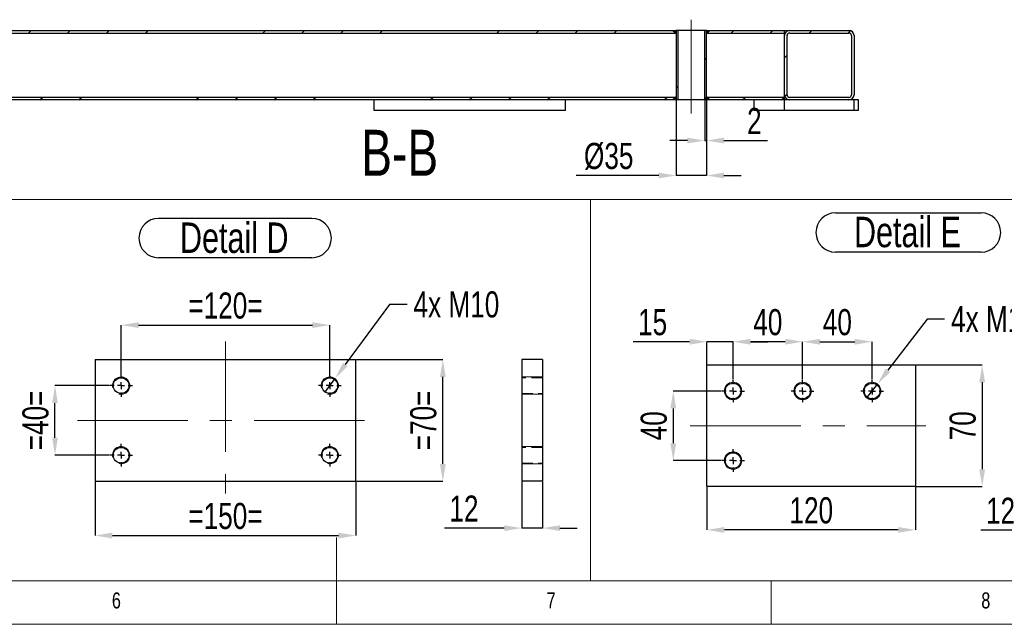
# Model space of a CAD drawing. Header units: millimetres. Extents: x 5 to 589, y 5 to 415.
# Tile 7 of 17: x 261 to 374, y 5 to 75. Entities that reach past the tile are written whole.
import ezdxf

# ---------------------------------------------------------------- set-up
doc = ezdxf.new("R2010")
doc.units = ezdxf.units.MM
doc.header["$PDSIZE"] = -1
doc.linetypes.add('CENTERX2', pattern=[20.32, 12.7, -2.54, 2.54, -2.54])
doc.linetypes.add('HIDDEN', pattern=[1.905, 1.27, -0.635])
for name, color, linetype in [('COTES', 1, 'Continuous'), ('NOTES', 6, 'Continuous'), ('TRAIT-FINS', 9, 'Continuous'), ('TRAIT-MIXTES', 3, 'CENTERX2'), ('TRAIT-TIRET', 2, 'HIDDEN')]:
    doc.layers.add(name, color=color, linetype=linetype)
doc.layers.add('TRAIT-FORT', color=4, linetype='Continuous', lineweight=25)
doc.styles.add('SLDTEXTSTYLE0', font='TXT', dxfattribs={"width": 0.75})
doc.dimstyles.new('SLDDIMSTYLE3', dxfattribs={"dimtxt": 3, "dimasz": 2, "dimexe": 0, "dimexo": 0.0625, "dimgap": 0.75, "dimtad": 1, "dimdec": 0, "dimlfac": 10, "dimrnd": 1e-09, "dimzin": 12, "dimdsep": 46, "dimtxsty": 'SLDTEXTSTYLE0', "dimsah": 1, "dimcen": 0.09, "dimadec": 0, "dimazin": 3, "dimtfac": 1, "dimtdec": 0, "dimtmove": 0, "dimatfit": 0, "dimfxl": 1, "dimfrac": 2, "dimtolj": 1, "dimtzin": 12, "dimarcsym": 0})
doc.dimstyles.new('SLDDIMSTYLE5', dxfattribs={"dimtxt": 3, "dimasz": 2, "dimexe": 0, "dimexo": 0.0625, "dimgap": 0.75, "dimtad": 0, "dimtih": 1, "dimtoh": 1, "dimdec": 0, "dimlfac": 5, "dimrnd": 1e-09, "dimzin": 12, "dimdsep": 46, "dimtxsty": 'SLDTEXTSTYLE0', "dimblk1": 'NONE', "dimsah": 1, "dimcen": 0, "dimadec": 0, "dimazin": 3, "dimtfac": 1, "dimtdec": 0, "dimtmove": 0, "dimatfit": 3, "dimldrblk": 'NONE', "dimfxl": 1, "dimfrac": 2, "dimtolj": 1, "dimtzin": 12, "dimarcsym": 0})
doc.dimstyles.new('SLDDIMSTYLE6', dxfattribs={"dimtxt": 3, "dimasz": 2, "dimexe": 0, "dimexo": 0.0625, "dimgap": 0.75, "dimtad": 1, "dimdec": 0, "dimlfac": 5, "dimrnd": 1e-09, "dimzin": 12, "dimdsep": 46, "dimtxsty": 'SLDTEXTSTYLE0', "dimsah": 1, "dimcen": 0.09, "dimadec": 0, "dimazin": 3, "dimtfac": 1, "dimtdec": 0, "dimtofl": 0, "dimtmove": 0, "dimatfit": 3, "dimfxl": 1, "dimfrac": 2, "dimtolj": 1, "dimtzin": 12, "dimarcsym": 0})
doc.dimstyles.new('SLDDIMSTYLE7', dxfattribs={"dimtxt": 3, "dimasz": 2, "dimexe": 0, "dimexo": 0.0625, "dimgap": 0.75, "dimtad": 1, "dimdec": 0, "dimlfac": 5, "dimrnd": 1e-09, "dimzin": 12, "dimdsep": 46, "dimtxsty": 'SLDTEXTSTYLE0', "dimsah": 1, "dimcen": 0.09, "dimadec": 0, "dimazin": 3, "dimtfac": 1, "dimtdec": 0, "dimtmove": 0, "dimatfit": 0, "dimfxl": 1, "dimfrac": 2, "dimtolj": 1, "dimtzin": 12, "dimarcsym": 0})
pattern_1 = [(45, (0, 0), (-13.4704, 13.4704), []), (45, (4.49, 2e-323), (-13.4704, 13.4704), []), (45, (8.98, 4e-323), (-13.4704, 13.4704), []), (45, (13.47, 6e-323), (-13.4704, 13.4704), [])]

# ---------------------------------------------------------------- blocks, each defined once
blk = doc.blocks.new('_D_66')
at = {"layer": 'COTES', "color": 0, "lineweight": -2, "transparency": 16777216}
for p, q in [((272.23, 33.82), (272.23, 39.41)), ((274.23, 39.41), (294.23, 39.41)), ((296.23, 33.82), (296.23, 39.41))]:
    blk.add_line(p, q, dxfattribs=at)
at = {"layer": 'COTES', "color": 0, "transparency": 16777216}
for points in [[(274.23, 39.74), (274.23, 39.08), (272.23, 39.41)], [(294.23, 39.74), (294.23, 39.08), (296.23, 39.41)]]:
    blk.add_solid(points, dxfattribs=at)
at = {"layer": 'Defpoints', "color": 0, "transparency": 16777216}
for p in [(296.23, 39.41), (272.23, 33.75), (296.23, 33.75)]:
    blk.add_point(p, dxfattribs=at)
at = {"layer": 'COTES', "color": 0, "transparency": 16777216, "insert": (284.23, 43.16), "char_height": 3, "attachment_point": 2, "style": 'SLDTEXTSTYLE0'}
blk.add_mtext('\\A1;=120=', dxfattribs=at)
blk = doc.blocks.new('_D_67')
at = {"layer": 'COTES', "color": 0, "lineweight": -2, "transparency": 16777216}
for p, q in [((269.23, 21.39), (269.23, 15.21)), ((299.23, 21.39), (299.23, 15.21)), ((271.23, 15.21), (297.23, 15.21))]:
    blk.add_line(p, q, dxfattribs=at)
at = {"layer": 'COTES', "color": 0, "transparency": 16777216}
for points in [[(271.23, 15.54), (271.23, 14.87), (269.23, 15.21)], [(297.23, 15.54), (297.23, 14.87), (299.23, 15.21)]]:
    blk.add_solid(points, dxfattribs=at)
at = {"layer": 'Defpoints', "color": 0, "transparency": 16777216}
for p in [(269.23, 21.45), (299.23, 21.45), (299.23, 15.21)]:
    blk.add_point(p, dxfattribs=at)
at = {"layer": 'COTES', "color": 0, "transparency": 16777216, "insert": (284.23, 18.96), "char_height": 3, "attachment_point": 2, "style": 'SLDTEXTSTYLE0'}
blk.add_mtext('\\A1;=150=', dxfattribs=at)
blk = doc.blocks.new('_D_68')
at = {"layer": 'COTES', "color": 0, "lineweight": -2, "transparency": 16777216}
for p, q in [((270.87, 32.45), (264.62, 32.45)), ((264.62, 26.45), (264.62, 30.45)), ((270.87, 24.45), (264.62, 24.45))]:
    blk.add_line(p, q, dxfattribs=at)
at = {"layer": 'COTES', "color": 0, "transparency": 16777216}
for points in [[(264.29, 30.45), (264.95, 30.45), (264.62, 32.45)], [(264.29, 26.45), (264.95, 26.45), (264.62, 24.45)]]:
    blk.add_solid(points, dxfattribs=at)
at = {"layer": 'Defpoints', "color": 0, "transparency": 16777216}
for p in [(264.62, 32.45), (270.93, 32.45), (270.93, 24.45)]:
    blk.add_point(p, dxfattribs=at)
at = {"layer": 'COTES', "color": 0, "transparency": 16777216, "insert": (260.87, 28.45), "char_height": 3, "attachment_point": 2, "rotation": 90, "style": 'SLDTEXTSTYLE0'}
blk.add_mtext('\\A1;=40=', dxfattribs=at)
blk = doc.blocks.new('_D_69')
at = {"layer": 'COTES', "color": 0, "lineweight": -2, "transparency": 16777216}
for p, q in [((299.3, 35.45), (309.23, 35.45)), ((309.23, 23.45), (309.23, 33.45)), ((299.3, 21.45), (309.23, 21.45))]:
    blk.add_line(p, q, dxfattribs=at)
at = {"layer": 'COTES', "color": 0, "transparency": 16777216}
for points in [[(308.9, 33.45), (309.57, 33.45), (309.23, 35.45)], [(308.9, 23.45), (309.57, 23.45), (309.23, 21.45)]]:
    blk.add_solid(points, dxfattribs=at)
at = {"layer": 'Defpoints', "color": 0, "transparency": 16777216}
for p in [(299.23, 35.45), (309.23, 35.45), (299.23, 21.45)]:
    blk.add_point(p, dxfattribs=at)
at = {"layer": 'COTES', "color": 0, "transparency": 16777216, "insert": (305.48, 28.45), "char_height": 3, "attachment_point": 2, "rotation": 90, "style": 'SLDTEXTSTYLE0'}
blk.add_mtext('\\A1;=70=', dxfattribs=at)
blk = doc.blocks.new('_D_70')
at = {"layer": 'COTES', "color": 0, "lineweight": -2, "transparency": 16777216}
for p, q in [((303.11, 41.79), (298.01, 34.87)), ((305.11, 41.79), (303.11, 41.79)), ((295.64, 31.65), (296.83, 33.26))]:
    blk.add_line(p, q, dxfattribs=at)
at = {"layer": 'COTES', "color": 0, "transparency": 16777216}
blk.add_solid([(297.75, 35.07), (298.28, 34.67), (296.83, 33.26)], dxfattribs=at)
at = {"layer": 'Defpoints', "color": 0, "transparency": 16777216}
for p in [(296.83, 33.26), (295.64, 31.65)]:
    blk.add_point(p, dxfattribs=at)
at = {"layer": 'COTES', "color": 0, "transparency": 16777216, "insert": (305.86, 43.29), "char_height": 3, "attachment_point": 1, "style": 'SLDTEXTSTYLE0'}
blk.add_mtext('\\A1;4x M10', dxfattribs=at)
blk = doc.blocks.new('_NONE')
blk = doc.blocks.new('SW_NOTE_37')
at = {"layer": 'NOTES', "color": 0}
for p, q in [((-0.11, 4.99), (17.5, 4.99)), ((17.5, 0.46), (-0.11, 0.46))]:
    blk.add_line(p, q, dxfattribs=at)
for centre, start, end in [((-0.11, 2.72), 90, 270), ((17.5, 2.72), 270, 90)]:
    blk.add_arc(centre, 2.26, start, end, dxfattribs=at)
at = {"layer": 'NOTES', "color": 0, "insert": (8.59, 4.51), "char_height": 3.5, "attachment_point": 2, "style": 'SLDTEXTSTYLE0'}
blk.add_mtext('Detail D', dxfattribs=at)
blk = doc.blocks.new('SW_CENTERMARKSYMBOL_17')
at = {"layer": 'TRAIT-MIXTES', "color": 0}
for p, q in [((0, 0.8), (0, 1.3)), ((-0.8, 0), (-1.3, 0)), ((0, 0), (-0.4, 0)), ((0, 0), (0, 0.4)), ((0, 0), (0, -0.4)), ((0, 0), (0.4, 0)), ((0.8, 0), (1.3, 0)), ((0, -0.8), (0, -1.3))]:
    blk.add_line(p, q, dxfattribs=at)
blk = doc.blocks.new('SW_CENTERMARKSYMBOL_18')
at = {"layer": 'TRAIT-MIXTES', "color": 0}
for p, q in [((0, 0.8), (0, 1.3)), ((-0.8, 0), (-1.3, 0)), ((0, 0), (-0.4, 0)), ((0, 0), (0, 0.4)), ((0, 0), (0, -0.4)), ((0, 0), (0.4, 0)), ((0.8, 0), (1.3, 0)), ((0, -0.8), (0, -1.3))]:
    blk.add_line(p, q, dxfattribs=at)
blk = doc.blocks.new('SW_CENTERMARKSYMBOL_19')
at = {"layer": 'TRAIT-MIXTES', "color": 0}
for p, q in [((0, 0.8), (0, 1.3)), ((-0.8, 0), (-1.3, 0)), ((0, 0), (-0.4, 0)), ((0, 0), (0, 0.4)), ((0, 0), (0, -0.4)), ((0, 0), (0.4, 0)), ((0.8, 0), (1.3, 0)), ((0, -0.8), (0, -1.3))]:
    blk.add_line(p, q, dxfattribs=at)
blk = doc.blocks.new('SW_CENTERMARKSYMBOL_20')
at = {"layer": 'TRAIT-MIXTES', "color": 0}
for p, q in [((0, 0.8), (0, 1.3)), ((-0.8, 0), (-1.3, 0)), ((0, 0), (-0.4, 0)), ((0, 0), (0, 0.4)), ((0, 0), (0, -0.4)), ((0, 0), (0.4, 0)), ((0.8, 0), (1.3, 0)), ((0, -0.8), (0, -1.3))]:
    blk.add_line(p, q, dxfattribs=at)
blk = doc.blocks.new('_D_80')
at = {"layer": 'COTES', "color": 0, "lineweight": -2, "transparency": 16777216}
for p, q in [((364.94, 40.1), (360.43, 34.21)), ((366.94, 40.1), (364.94, 40.1)), ((358, 31.03), (359.22, 32.62))]:
    blk.add_line(p, q, dxfattribs=at)
at = {"layer": 'COTES', "color": 0, "transparency": 16777216}
blk.add_solid([(360.17, 34.41), (360.7, 34.01), (359.22, 32.62)], dxfattribs=at)
at = {"layer": 'Defpoints', "color": 0, "transparency": 16777216}
for p in [(359.22, 32.62), (358, 31.03)]:
    blk.add_point(p, dxfattribs=at)
at = {"layer": 'COTES', "color": 0, "transparency": 16777216, "insert": (367.69, 41.6), "char_height": 3, "attachment_point": 1, "style": 'SLDTEXTSTYLE0'}
blk.add_mtext('\\A1;4x M10', dxfattribs=at)
blk = doc.blocks.new('_D_81')
at = {"layer": 'COTES', "color": 0, "lineweight": -2, "transparency": 16777216}
for p, q in [((350.61, 33.19), (350.61, 37.5)), ((352.61, 37.5), (356.61, 37.5)), ((358.61, 33.19), (358.61, 37.5))]:
    blk.add_line(p, q, dxfattribs=at)
at = {"layer": 'COTES', "color": 0, "transparency": 16777216}
for points in [[(352.61, 37.83), (352.61, 37.16), (350.61, 37.5)], [(356.61, 37.83), (356.61, 37.16), (358.61, 37.5)]]:
    blk.add_solid(points, dxfattribs=at)
at = {"layer": 'Defpoints', "color": 0, "transparency": 16777216}
for p in [(358.61, 37.5), (350.61, 33.13), (358.61, 33.13)]:
    blk.add_point(p, dxfattribs=at)
at = {"layer": 'COTES', "color": 0, "transparency": 16777216, "insert": (354.61, 41.25), "char_height": 3, "attachment_point": 2, "style": 'SLDTEXTSTYLE0'}
blk.add_mtext('\\A1;40', dxfattribs=at)
blk = doc.blocks.new('_D_82')
at = {"layer": 'COTES', "color": 0, "lineweight": -2, "transparency": 16777216}
for p, q in [((342.61, 33.19), (342.61, 37.5)), ((348.61, 37.5), (344.61, 37.5)), ((350.61, 33.19), (350.61, 37.5))]:
    blk.add_line(p, q, dxfattribs=at)
at = {"layer": 'COTES', "color": 0, "transparency": 16777216}
for points in [[(344.61, 37.83), (344.61, 37.16), (342.61, 37.5)], [(348.61, 37.83), (348.61, 37.16), (350.61, 37.5)]]:
    blk.add_solid(points, dxfattribs=at)
at = {"layer": 'Defpoints', "color": 0, "transparency": 16777216}
for p in [(342.61, 37.5), (342.61, 33.13), (350.61, 33.13)]:
    blk.add_point(p, dxfattribs=at)
at = {"layer": 'COTES', "color": 0, "transparency": 16777216, "insert": (346.61, 41.25), "char_height": 3, "attachment_point": 2, "style": 'SLDTEXTSTYLE0'}
blk.add_mtext('\\A1;40', dxfattribs=at)
blk = doc.blocks.new('_D_83')
at = {"layer": 'COTES', "color": 0, "lineweight": -2, "transparency": 16777216}
for p, q in [((341.25, 31.83), (335.74, 31.83)), ((335.74, 29.83), (335.74, 25.83)), ((341.25, 23.83), (335.74, 23.83))]:
    blk.add_line(p, q, dxfattribs=at)
at = {"layer": 'COTES', "color": 0, "transparency": 16777216}
for points in [[(335.4, 29.83), (336.07, 29.83), (335.74, 31.83)], [(335.4, 25.83), (336.07, 25.83), (335.74, 23.83)]]:
    blk.add_solid(points, dxfattribs=at)
at = {"layer": 'Defpoints', "color": 0, "transparency": 16777216}
for p in [(341.31, 31.83), (335.74, 23.83), (341.31, 23.83)]:
    blk.add_point(p, dxfattribs=at)
at = {"layer": 'COTES', "color": 0, "transparency": 16777216, "insert": (331.99, 27.83), "char_height": 3, "attachment_point": 2, "rotation": 90, "style": 'SLDTEXTSTYLE0'}
blk.add_mtext('\\A1;40', dxfattribs=at)
blk = doc.blocks.new('_D_84')
at = {"layer": 'COTES', "color": 0, "lineweight": -2, "transparency": 16777216}
for p, q in [((363.67, 34.83), (371.27, 34.83)), ((371.27, 32.83), (371.27, 22.83)), ((363.67, 20.83), (371.27, 20.83))]:
    blk.add_line(p, q, dxfattribs=at)
at = {"layer": 'COTES', "color": 0, "transparency": 16777216}
for points in [[(370.93, 32.83), (371.6, 32.83), (371.27, 34.83)], [(370.93, 22.83), (371.6, 22.83), (371.27, 20.83)]]:
    blk.add_solid(points, dxfattribs=at)
at = {"layer": 'Defpoints', "color": 0, "transparency": 16777216}
for p in [(363.61, 34.83), (363.61, 20.83), (371.27, 20.83)]:
    blk.add_point(p, dxfattribs=at)
at = {"layer": 'COTES', "color": 0, "transparency": 16777216, "insert": (367.52, 27.83), "char_height": 3, "attachment_point": 2, "rotation": 90, "style": 'SLDTEXTSTYLE0'}
blk.add_mtext('\\A1;70', dxfattribs=at)
blk = doc.blocks.new('_D_85')
at = {"layer": 'COTES', "color": 0, "lineweight": -2, "transparency": 16777216}
for p, q in [((339.61, 20.76), (339.61, 15.86)), ((363.61, 20.76), (363.61, 15.86)), ((361.61, 15.86), (341.61, 15.86))]:
    blk.add_line(p, q, dxfattribs=at)
at = {"layer": 'COTES', "color": 0, "transparency": 16777216}
for points in [[(341.61, 16.19), (341.61, 15.52), (339.61, 15.86)], [(361.61, 16.19), (361.61, 15.52), (363.61, 15.86)]]:
    blk.add_solid(points, dxfattribs=at)
at = {"layer": 'Defpoints', "color": 0, "transparency": 16777216}
for p in [(339.61, 20.83), (363.61, 20.83), (339.61, 15.86)]:
    blk.add_point(p, dxfattribs=at)
at = {"layer": 'COTES', "color": 0, "transparency": 16777216, "insert": (351.61, 19.61), "char_height": 3, "attachment_point": 2, "style": 'SLDTEXTSTYLE0'}
blk.add_mtext('\\A1;120', dxfattribs=at)
blk = doc.blocks.new('_D_86')
at = {"layer": 'COTES', "color": 0, "lineweight": -2, "transparency": 16777216}
for p, q in [((337.61, 37.5), (331.11, 37.5)), ((339.61, 34.89), (339.61, 37.5)), ((342.61, 37.5), (339.61, 37.5)), ((342.61, 33.19), (342.61, 37.5)), ((344.61, 37.5), (346.61, 37.5))]:
    blk.add_line(p, q, dxfattribs=at)
at = {"layer": 'COTES', "color": 0, "transparency": 16777216}
for points in [[(337.61, 37.83), (337.61, 37.16), (339.61, 37.5)], [(344.61, 37.83), (344.61, 37.16), (342.61, 37.5)]]:
    blk.add_solid(points, dxfattribs=at)
at = {"layer": 'Defpoints', "color": 0, "transparency": 16777216}
for p in [(339.61, 37.5), (339.61, 34.83), (342.61, 33.13)]:
    blk.add_point(p, dxfattribs=at)
at = {"layer": 'COTES', "color": 0, "transparency": 16777216, "insert": (333.36, 41.25), "char_height": 3, "attachment_point": 2, "style": 'SLDTEXTSTYLE0'}
blk.add_mtext('\\A1;15', dxfattribs=at)
blk = doc.blocks.new('SW_NOTE_39')
at = {"layer": 'NOTES', "color": 0}
for p, q in [((-0.06, 4.96), (16.67, 4.96)), ((16.67, 0.43), (-0.06, 0.43))]:
    blk.add_line(p, q, dxfattribs=at)
for centre, start, end in [((-0.06, 2.7), 90, 270), ((16.67, 2.7), 270, 90)]:
    blk.add_arc(centre, 2.26, start, end, dxfattribs=at)
at = {"layer": 'NOTES', "color": 0, "insert": (8.2, 4.51), "char_height": 3.5, "attachment_point": 2, "style": 'SLDTEXTSTYLE0'}
blk.add_mtext('Detail E', dxfattribs=at)
blk = doc.blocks.new('SW_CENTERMARKSYMBOL_26')
at = {"layer": 'TRAIT-MIXTES', "color": 0}
for p, q in [((0, 0.8), (0, 1.3)), ((-0.8, 0), (-1.3, 0)), ((0, 0), (-0.4, 0)), ((0, 0), (0, 0.4)), ((0, 0), (0, -0.4)), ((0, 0), (0.4, 0)), ((0.8, 0), (1.3, 0)), ((0, -0.8), (0, -1.3))]:
    blk.add_line(p, q, dxfattribs=at)
blk = doc.blocks.new('SW_CENTERMARKSYMBOL_27')
at = {"layer": 'TRAIT-MIXTES', "color": 0}
for p, q in [((0, 0.8), (0, 1.3)), ((-0.8, 0), (-1.3, 0)), ((0, 0), (-0.4, 0)), ((0, 0), (0, 0.4)), ((0, 0), (0, -0.4)), ((0, 0), (0.4, 0)), ((0.8, 0), (1.3, 0)), ((0, -0.8), (0, -1.3))]:
    blk.add_line(p, q, dxfattribs=at)
blk = doc.blocks.new('SW_CENTERMARKSYMBOL_28')
at = {"layer": 'TRAIT-MIXTES', "color": 0}
for p, q in [((0, 0.8), (0, 1.3)), ((-0.8, 0), (-1.3, 0)), ((0, 0), (-0.4, 0)), ((0, 0), (0, 0.4)), ((0, 0), (0, -0.4)), ((0, 0), (0.4, 0)), ((0.8, 0), (1.3, 0)), ((0, -0.8), (0, -1.3))]:
    blk.add_line(p, q, dxfattribs=at)
blk = doc.blocks.new('SW_CENTERMARKSYMBOL_29')
at = {"layer": 'TRAIT-MIXTES', "color": 0}
for p, q in [((0, 0.8), (0, 1.3)), ((-0.8, 0), (-1.3, 0)), ((0, 0), (-0.4, 0)), ((0, 0), (0, 0.4)), ((0, 0), (0, -0.4)), ((0, 0), (0.4, 0)), ((0.8, 0), (1.3, 0)), ((0, -0.8), (0, -1.3))]:
    blk.add_line(p, q, dxfattribs=at)
blk = doc.blocks.new('_D_88')
at = {"layer": 'COTES', "color": 0, "lineweight": -2, "transparency": 16777216}
for p, q in [((379.63, 20.76), (379.63, 15.81)), ((382.03, 20.76), (382.03, 15.81)), ((377.63, 15.81), (371.13, 15.81)), ((382.03, 15.81), (379.63, 15.81)), ((384.03, 15.81), (386.03, 15.81))]:
    blk.add_line(p, q, dxfattribs=at)
at = {"layer": 'COTES', "color": 0, "transparency": 16777216}
for points in [[(377.63, 16.15), (377.63, 15.48), (379.63, 15.81)], [(384.03, 16.15), (384.03, 15.48), (382.03, 15.81)]]:
    blk.add_solid(points, dxfattribs=at)
at = {"layer": 'Defpoints', "color": 0, "transparency": 16777216}
for p in [(379.63, 20.83), (382.03, 20.83), (382.03, 15.81)]:
    blk.add_point(p, dxfattribs=at)
at = {"layer": 'COTES', "color": 0, "transparency": 16777216, "insert": (373.38, 19.56), "char_height": 3, "attachment_point": 2, "style": 'SLDTEXTSTYLE0'}
blk.add_mtext('\\A1;12', dxfattribs=at)
blk = doc.blocks.new('_D_89')
at = {"layer": 'COTES', "color": 0, "lineweight": -2, "transparency": 16777216}
for p, q in [((318.3, 21.39), (318.3, 16.06)), ((320.7, 21.39), (320.7, 16.06)), ((316.3, 16.06), (309.41, 16.06)), ((320.7, 16.06), (318.3, 16.06)), ((322.7, 16.06), (324.7, 16.06))]:
    blk.add_line(p, q, dxfattribs=at)
at = {"layer": 'COTES', "color": 0, "transparency": 16777216}
for points in [[(316.3, 16.39), (316.3, 15.73), (318.3, 16.06)], [(322.7, 16.39), (322.7, 15.73), (320.7, 16.06)]]:
    blk.add_solid(points, dxfattribs=at)
at = {"layer": 'Defpoints', "color": 0, "transparency": 16777216}
for p in [(318.3, 21.45), (320.7, 21.45), (318.3, 16.06)]:
    blk.add_point(p, dxfattribs=at)
at = {"layer": 'COTES', "color": 0, "transparency": 16777216, "insert": (311.66, 19.81), "char_height": 3, "attachment_point": 2, "style": 'SLDTEXTSTYLE0'}
blk.add_mtext('\\A1;12', dxfattribs=at)
blk = doc.blocks.new('_D_133')
at = {"layer": 'COTES', "color": 0, "lineweight": -2, "transparency": 16777216}
for p, q in [((336.06, 65.24), (336.06, 56.61)), ((339.56, 65.24), (339.56, 56.61)), ((334.06, 56.61), (324.56, 56.61)), ((339.56, 56.61), (336.06, 56.61)), ((341.56, 56.61), (343.56, 56.61))]:
    blk.add_line(p, q, dxfattribs=at)
at = {"layer": 'COTES', "color": 0, "transparency": 16777216}
for points in [[(334.06, 56.94), (334.06, 56.28), (336.06, 56.61)], [(341.56, 56.94), (341.56, 56.28), (339.56, 56.61)]]:
    blk.add_solid(points, dxfattribs=at)
at = {"layer": 'Defpoints', "color": 0, "transparency": 16777216}
for p in [(336.06, 65.3), (339.56, 65.3), (339.56, 56.61)]:
    blk.add_point(p, dxfattribs=at)
at = {"layer": 'COTES', "color": 0, "transparency": 16777216, "insert": (328.31, 60.36), "char_height": 3, "attachment_point": 2, "style": 'SLDTEXTSTYLE0'}
blk.add_mtext('\\A1;%%c35', dxfattribs=at)
blk = doc.blocks.new('_D_134')
at = {"layer": 'COTES', "color": 0, "lineweight": -2, "transparency": 16777216}
for p, q in [((339.36, 65.24), (339.36, 60.63)), ((339.56, 65.24), (339.56, 60.63)), ((337.36, 60.63), (335.36, 60.63)), ((339.36, 60.63), (339.56, 60.63)), ((341.56, 60.63), (346.56, 60.63))]:
    blk.add_line(p, q, dxfattribs=at)
at = {"layer": 'COTES', "color": 0, "transparency": 16777216}
for points in [[(337.36, 60.97), (337.36, 60.3), (339.36, 60.63)], [(341.56, 60.97), (341.56, 60.3), (339.56, 60.63)]]:
    blk.add_solid(points, dxfattribs=at)
at = {"layer": 'Defpoints', "color": 0, "transparency": 16777216}
for p in [(339.36, 65.3), (339.56, 65.3), (339.56, 60.63)]:
    blk.add_point(p, dxfattribs=at)
at = {"layer": 'COTES', "color": 0, "transparency": 16777216, "insert": (345.06, 64.38), "char_height": 3, "attachment_point": 2, "style": 'SLDTEXTSTYLE0'}
blk.add_mtext('\\A1;2', dxfattribs=at)

msp = doc.modelspace()

# ---------------------------------------------------------------- hatches: boundary and pattern name
at = {"layer": 'TRAIT-FINS'}
h = msp.add_hatch(dxfattribs=at)
h.set_pattern_fill('DIN 201 ACIER ET FONTE', color=256, style=0, pattern_type=2)
h.set_pattern_definition(pattern_1)
h.paths.add_polyline_path([(336.06, 73), (336.06, 73.3), (259.43, 73.3), (259.43, 73)], flags=0)
h = msp.add_hatch(dxfattribs=at)
h.set_pattern_fill('DIN 201 ACIER ET FONTE', color=256, style=0, pattern_type=2)
h.set_pattern_definition(pattern_1)
h.paths.add_polyline_path([(336.26, 73.3), (336.06, 73.3), (336.06, 65.3), (336.26, 65.3)], flags=0)
h = msp.add_hatch(dxfattribs=at)
h.set_pattern_fill('DIN 201 ACIER ET FONTE', color=256, style=0, pattern_type=2)
h.set_pattern_definition(pattern_1)
h.paths.add_polyline_path([(339.36, 65.3), (339.56, 65.3), (339.56, 73.3), (339.36, 73.3)], flags=0)
h = msp.add_hatch(dxfattribs=at)
h.set_pattern_fill('DIN 201 ACIER ET FONTE', color=256, style=0, pattern_type=2)
h.set_pattern_definition(pattern_1)
h.paths.add_polyline_path([(339.56, 73), (348.53, 73), (348.53, 73.3), (339.56, 73.3)], flags=0)
h = msp.add_hatch(dxfattribs=at)
h.set_pattern_fill('DIN 201 ACIER ET FONTE', color=256, style=0, pattern_type=2)
h.set_pattern_definition(pattern_1)
edge = h.paths.add_edge_path(flags=0)
edge.add_arc((355.93, 65.9), 0.6, 270, 360)
edge.add_line((356.53, 65.9), (356.53, 72.7))
edge.add_arc((355.93, 72.7), 0.6, 0, 90)
edge.add_line((355.93, 73.3), (349.13, 73.3))
edge.add_arc((349.13, 72.7), 0.6, 90, 180)
edge.add_line((348.53, 72.7), (348.53, 65.9))
edge.add_arc((349.13, 65.9), 0.6, 180, 270)
edge.add_line((349.13, 65.3), (355.93, 65.3))
edge = h.paths.add_edge_path(flags=0)
edge.add_line((356.23, 72.7), (356.23, 65.9))
edge.add_arc((355.93, 65.9), 0.3, 270, 360, ccw=False)
edge.add_line((355.93, 65.6), (349.13, 65.6))
edge.add_arc((349.13, 65.9), 0.3, 180, 270, ccw=False)
edge.add_line((348.83, 65.9), (348.83, 72.7))
edge.add_arc((349.13, 72.7), 0.3, 90, 180, ccw=False)
edge.add_line((349.13, 73), (355.93, 73))
edge.add_arc((355.93, 72.7), 0.3, 0, 90, ccw=False)
h = msp.add_hatch(dxfattribs=at)
h.set_pattern_fill('DIN 201 ACIER ET FONTE', color=256, style=0, pattern_type=2)
h.set_pattern_definition(pattern_1)
h.paths.add_polyline_path([(336.06, 65.3), (336.06, 65.6), (259.43, 65.6), (259.43, 65.3)], flags=0)
h = msp.add_hatch(dxfattribs=at)
h.set_pattern_fill('DIN 201 ACIER ET FONTE', color=256, style=0, pattern_type=2)
h.set_pattern_definition(pattern_1)
h.paths.add_polyline_path([(339.56, 65.3), (348.53, 65.3), (348.53, 65.6), (339.56, 65.6)], flags=0)

# ---------------------------------------------------------------- linework, layer by layer
at = {"lineweight": 18}
for p, q in [((336.06, 72.9), (335.66, 73.3)), ((339.56, 72.9), (339.96, 73.3)), ((336.06, 65.7), (335.66, 65.3)), ((339.56, 65.7), (339.96, 65.3)), ((256.32, 53.87), (326.2, 53.87)), ((326.2, 53.87), (326.2, 10)), ((326.2, 10), (326.2, 53.87)), ((326.2, 53.87), (391.63, 53.87)), ((297, 5), (297, 15)), ((10, 10), (584, 10)), ((256.32, 10), (326.2, 10)), ((326.2, 10), (391.63, 10)), ((347, 5), (347, 10)), ((5, 5), (589, 5))]:
    msp.add_line(p, q, dxfattribs=at)
for points in [[(336.06, 72.9), (336.06, 73.3), (335.66, 73.3)], [(339.56, 72.9), (339.56, 73.3), (339.96, 73.3)], [(336.06, 65.7), (336.06, 65.3), (335.66, 65.3)], [(339.56, 65.7), (339.56, 65.3), (339.96, 65.3)]]:
    msp.add_solid(points, dxfattribs=at)
at = {"layer": 'TRAIT-FINS', "lineweight": 18}
for p, q in [((320.7, 33.45), (318.3, 33.45)), ((320.7, 33.45), (318.3, 33.45)), ((320.7, 31.45), (318.3, 31.45)), ((320.7, 31.45), (318.3, 31.45)), ((320.7, 25.45), (318.3, 25.45)), ((320.7, 25.45), (318.3, 25.45)), ((320.7, 23.45), (318.3, 23.45)), ((320.7, 23.45), (318.3, 23.45))]:
    msp.add_line(p, q, dxfattribs=at)
for centre in [(342.61, 31.83), (350.61, 31.83), (358.61, 31.83), (342.61, 23.83)]:
    msp.add_circle(centre, 1, dxfattribs=at)
for centre in [(272.23, 32.45), (296.23, 32.45), (342.61, 31.83), (350.61, 31.83), (358.61, 31.83), (272.23, 24.45), (296.23, 24.45), (342.61, 23.83)]:
    msp.add_arc(centre, 1, 255, 195, dxfattribs=at)
at = {"layer": 'TRAIT-FORT', "lineweight": 25}
for p, q in [((259.43, 73.3), (336.06, 73.3)), ((259.43, 73), (336.06, 73)), ((336.06, 73.3), (336.06, 73)), ((336.06, 73.3), (336.06, 65.3)), ((336.26, 73.3), (336.06, 73.3)), ((336.26, 73.3), (336.26, 65.3)), ((339.36, 73.3), (336.26, 73.3)), ((339.36, 65.3), (339.36, 73.3)), ((339.56, 73.3), (339.36, 73.3)), ((339.56, 73), (339.56, 73.3)), ((339.56, 73.3), (348.53, 73.3)), ((339.56, 65.3), (339.56, 73.3)), ((339.56, 73), (348.53, 73)), ((348.53, 73), (348.53, 73.3)), ((348.53, 73.3), (349.13, 73.3)), ((348.53, 72.7), (348.53, 73)), ((348.53, 65.9), (348.53, 72.7)), ((348.83, 65.9), (348.83, 72.7)), ((349.13, 73.3), (355.93, 73.3)), ((349.13, 73), (355.93, 73)), ((356.23, 72.7), (356.23, 65.9)), ((356.53, 72.7), (356.53, 65.9)), ((348.53, 65.6), (348.53, 65.9)), ((336.06, 65.6), (259.43, 65.6)), ((336.06, 65.3), (259.43, 65.3)), ((301.33, 64.1), (301.33, 65.3)), ((323.33, 64.1), (323.33, 65.3)), ((336.06, 65.6), (336.06, 65.3)), ((336.26, 65.3), (336.06, 65.3)), ((339.36, 65.3), (336.26, 65.3)), ((339.56, 65.3), (339.36, 65.3)), ((339.56, 65.3), (339.56, 65.6)), ((348.53, 65.6), (339.56, 65.6)), ((348.53, 65.3), (339.56, 65.3)), ((345.03, 64.1), (345.03, 65.3)), ((348.53, 65.3), (348.53, 65.6)), ((348.53, 64.1), (348.53, 65.3)), ((349.13, 65.3), (348.53, 65.3)), ((355.93, 65.6), (349.13, 65.6)), ((355.93, 65.3), (349.13, 65.3)), ((356.53, 65.3), (355.93, 65.3)), ((357.03, 65.3), (356.53, 65.3)), ((356.53, 64.1), (356.53, 65.3)), ((357.03, 64.1), (357.03, 65.3)), ((323.33, 64.1), (301.33, 64.1)), ((348.53, 64.1), (345.03, 64.1)), ((356.53, 64.1), (348.53, 64.1)), ((357.03, 64.1), (356.53, 64.1)), ((269.23, 35.45), (269.23, 21.45)), ((269.23, 35.45), (299.23, 35.45)), ((299.23, 21.45), (299.23, 35.45)), ((318.3, 35.45), (318.3, 21.45)), ((320.7, 35.45), (318.3, 35.45)), ((320.7, 35.45), (320.7, 21.45)), ((339.61, 20.83), (339.61, 34.83)), ((339.61, 34.83), (363.61, 34.83)), ((363.61, 34.83), (363.61, 20.83)), ((269.23, 21.45), (299.23, 21.45)), ((320.7, 21.45), (318.3, 21.45)), ((363.61, 20.83), (339.61, 20.83))]:
    msp.add_line(p, q, dxfattribs=at)
for centre in [(272.23, 32.45), (296.23, 32.45), (342.61, 31.83), (350.61, 31.83), (358.61, 31.83), (272.23, 24.45), (296.23, 24.45), (342.61, 23.83)]:
    msp.add_circle(centre, 0.9, dxfattribs=at)
for centre, radius, start, end in [((349.13, 72.7), 0.6, 90, 180), ((349.13, 72.7), 0.3, 90, 180), ((355.93, 72.7), 0.6, 0, 90), ((355.93, 72.7), 0.3, 0, 90), ((349.13, 65.9), 0.6, 180, 270), ((349.13, 65.9), 0.3, 180, 270), ((355.93, 65.9), 0.6, 270, 0), ((355.93, 65.9), 0.3, 270, 0)]:
    msp.add_arc(centre, radius, start, end, dxfattribs=at)
at = {"layer": 'TRAIT-MIXTES', "lineweight": 18}
for p, q in [((337.81, 74.53), (337.81, 63.73)), ((284.23, 37.52), (284.23, 20.03)), ((267.2, 28.45), (301.32, 28.45)), ((337.69, 27.83), (364.77, 27.83))]:
    msp.add_line(p, q, dxfattribs=at)
at = {"layer": 'TRAIT-TIRET'}
for p, q in [((320.7, 33.35), (318.3, 33.35)), ((318.3, 31.55), (320.7, 31.55)), ((320.7, 25.35), (318.3, 25.35)), ((318.3, 23.55), (320.7, 23.55))]:
    msp.add_line(p, q, dxfattribs=at)

# ---------------------------------------------------------------- block references
at = {"layer": 'NOTES'}
for name, p in [('SW_NOTE_39', (354.47, 47.36)), ('SW_NOTE_37', (276.65, 46.7))]:
    msp.add_blockref(name, p, dxfattribs=at)
at = {"layer": 'TRAIT-MIXTES'}
for name, p in [('SW_CENTERMARKSYMBOL_18', (272.23, 32.45)), ('SW_CENTERMARKSYMBOL_20', (296.23, 32.45)), ('SW_CENTERMARKSYMBOL_29', (342.61, 31.83)), ('SW_CENTERMARKSYMBOL_26', (350.61, 31.83)), ('SW_CENTERMARKSYMBOL_27', (358.61, 31.83)), ('SW_CENTERMARKSYMBOL_17', (272.23, 24.45)), ('SW_CENTERMARKSYMBOL_19', (296.23, 24.45)), ('SW_CENTERMARKSYMBOL_28', (342.61, 23.83))]:
    msp.add_blockref(name, p, dxfattribs=at)

# ---------------------------------------------------------------- texts
at = {"layer": 'NOTES', "style": 'SLDTEXTSTYLE0'}
for s, insert, char_height, attachment_point in [('B-B', (304.27, 61.87), 5.292, 2), ('6', (271.17, 8.67), 1.85, 1), ('7', (321.17, 8.67), 1.85, 1), ('8', (371.17, 8.67), 1.85, 1)]:
    msp.add_mtext(s, dxfattribs=dict(at, insert=insert, char_height=char_height, attachment_point=attachment_point))

# ---------------------------------------------------------------- dimensions: what is measured, and where the dimension line sits
at = {"layer": 'COTES'}
for base, p1, p2, angle, text, dimstyle, picture, middle in [((339.56, 56.61), (336.06, 65.3), (339.56, 65.3), 0, '%%c<>', 'SLDDIMSTYLE3', '_D_133', (328.31, 56.61)), ((309.23, 35.45), (299.23, 21.45), (299.23, 35.45), 90, '=<>=', 'SLDDIMSTYLE6', '_D_69', (309.23, 28.45)), ((264.62, 32.45), (270.93, 24.45), (270.93, 32.45), 90, '=<>=', 'SLDDIMSTYLE7', '_D_68', (264.62, 28.45))]:
    dim = msp.add_linear_dim(base=base, p1=p1, p2=p2, angle=angle, text=text, dimstyle=dimstyle, dxfattribs=at)
    dim.commit()
    dim.dimension.update_dxf_attribs({"geometry": picture, "text_midpoint": middle, "dimtype": 160})
for base, p1, p2, dimstyle, picture, middle in [((339.56, 60.63), (339.36, 65.3), (339.56, 65.3), 'SLDDIMSTYLE3', '_D_134', (345.06, 60.63)), ((339.61, 37.5), (342.61, 33.13), (339.61, 34.83), 'SLDDIMSTYLE7', '_D_86', (333.36, 37.5)), ((342.61, 37.5), (350.61, 33.13), (342.61, 33.13), 'SLDDIMSTYLE6', '_D_82', (346.61, 37.5)), ((358.61, 37.5), (350.61, 33.13), (358.61, 33.13), 'SLDDIMSTYLE6', '_D_81', (354.61, 37.5)), ((339.61, 15.86), (363.61, 20.83), (339.61, 20.83), 'SLDDIMSTYLE6', '_D_85', (351.61, 15.86))]:
    dim = msp.add_linear_dim(base=base, p1=p1, p2=p2, dimstyle=dimstyle, dxfattribs=at)
    dim.commit()
    dim.dimension.update_dxf_attribs({"geometry": picture, "text_midpoint": middle, "dimtype": 160})
for base, p1, p2, picture, middle in [((296.23, 39.41), (272.23, 33.75), (296.23, 33.75), '_D_66', (284.23, 39.41)), ((299.23, 15.21), (269.23, 21.45), (299.23, 21.45), '_D_67', (284.23, 15.21))]:
    dim = msp.add_linear_dim(base=base, p1=p1, p2=p2, text='=<>=', dimstyle='SLDDIMSTYLE6', dxfattribs=at)
    dim.commit()
    dim.dimension.update_dxf_attribs({"geometry": picture, "text_midpoint": middle, "dimtype": 160})
for p1, p2, text, picture, middle in [((295.64, 31.65), (296.83, 33.26), '4x M10', '_D_70', (311.68, 41.79)), ((358, 31.03), (359.22, 32.62), '4x M<>', '_D_80', (373.51, 40.1))]:
    dim = msp.add_diameter_dim_2p(p1=p1, p2=p2, text=text, dimstyle='SLDDIMSTYLE5', override={"dimpost": '<>'}, dxfattribs=at)
    dim.commit()
    dim.dimension.update_dxf_attribs({"geometry": picture, "text_midpoint": middle, "dimtype": 163})
for base, p1, p2, angle, dimstyle, picture, middle in [((371.27, 20.83), (363.61, 34.83), (363.61, 20.83), 90, 'SLDDIMSTYLE6', '_D_84', (371.27, 27.83)), ((335.74, 23.83), (341.31, 31.83), (341.31, 23.83), 90, 'SLDDIMSTYLE7', '_D_83', (335.74, 27.83)), ((318.3, 16.06), (320.7, 21.45), (318.3, 21.45), 0, 'SLDDIMSTYLE7', '_D_89', (311.66, 16.06)), ((382.03, 15.81), (379.63, 20.83), (382.03, 20.83), 0, 'SLDDIMSTYLE7', '_D_88', (373.38, 15.81))]:
    dim = msp.add_linear_dim(base=base, p1=p1, p2=p2, angle=angle, dimstyle=dimstyle, dxfattribs=at)
    dim.commit()
    dim.dimension.update_dxf_attribs({"geometry": picture, "text_midpoint": middle, "dimtype": 160})

doc.saveas('drawing.dxf')
